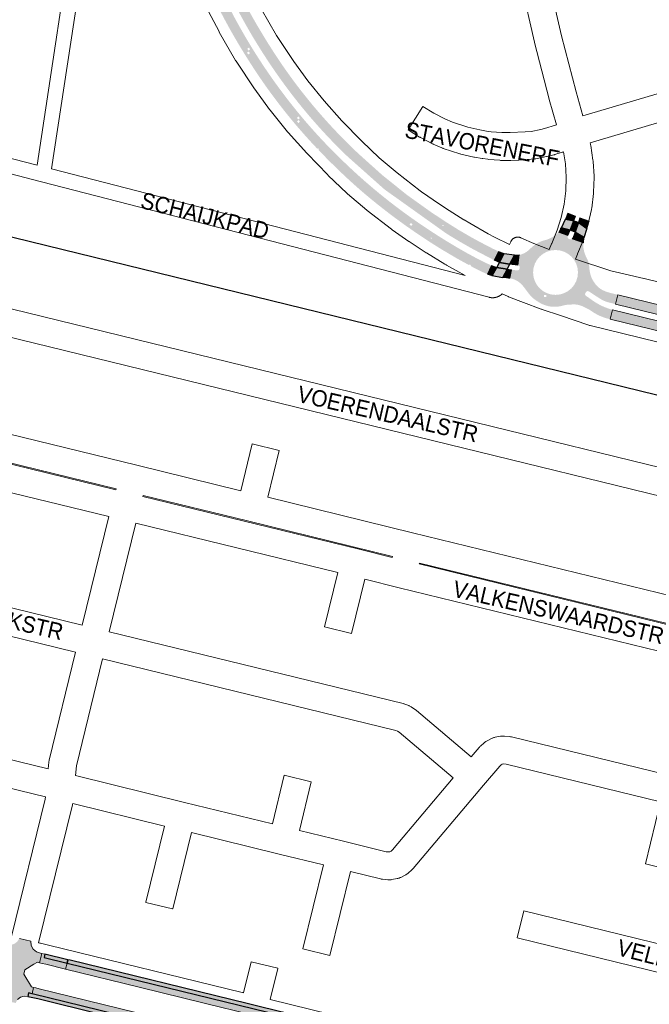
# Paper-space layout 'Layout1' of a CAD drawing. Header units: metres. Extents: x 123097 to 144122, y 392739 to 407589.
# Tile 25 of 256: x 126342 to 126637, y 398353 to 398814. Entities that reach past the tile are written whole.
import ezdxf
from ezdxf.enums import TextEntityAlignment as Align

# ---------------------------------------------------------------- set-up
doc = ezdxf.new("R2010")
doc.units = ezdxf.units.M
doc.header["$MEASUREMENT"] = 0
for name, color, linetype, lineweight in [('gs-anno-wegen algemeen tekst', 7, 'Continuous', 0), ('gs-knt-aanvullende hoofdweg', 7, 'Continuous', 0), ('gs-knt-fietspaden', 7, 'Continuous', 0), ('gs-knt-spoorlijn', 7, 'Continuous', 30), ('gs-knt-wegen algemeen', 7, 'Continuous', 0), ('gs-vlk-plantopografie wegen algemeen', 7, 'Continuous', 0), ('ir-ARC-asfalt-hoofdwegen-te inspecteren', 5, 'Continuous', 0), ('ir-ARC-fietspaden naastliggend- te inspecteren', 1, 'Continuous', 0)]:
    doc.layers.add(name, color=color, linetype=linetype, lineweight=lineweight)
doc.styles.add('Style-Arial', font='arial.ttf')

psp = doc.layouts.get("Layout1")

# ---------------------------------------------------------------- hatches: boundary and pattern name
at = {"layer": 'ir-ARC-asfalt-hoofdwegen-te inspecteren', "linetype": 'Continuous', "lineweight": 13, "extrusion": (0, 0, -1)}
h = psp.add_hatch(color=5, dxfattribs=at)
h.paths.add_polyline_path([(-126554.256, 398706.824, 0.0135466), (-126541.609, 398714.239), (-126512.689, 398734.855), (-126495.343, 398750.294, 0.0391221), (-126468.541, 398780.29, 0.0353293), (-126446.717, 398813.708, 0.0372225), (-126429.94, 398849.836, 0.0019634), (-126429.117, 398852.015), (-126433.303, 398853.64, -0.0025427), (-126434.318, 398850.974), (-126434.451, 398850.624), (-126434.457, 398850.626), (-126437.109, 398843.987), (-126439.928, 398837.417), (-126439.925, 398837.415), (-126440.227, 398836.729), (-126440.227, 398836.729, -0.0136704), (-126446.333, 398823.837), (-126446.332, 398823.837), (-126446.674, 398823.169), (-126446.676, 398823.17, -0.0136003), (-126453.628, 398810.68), (-126453.627, 398810.68), (-126454.011, 398810.036), (-126454.013, 398810.037), (-126457.708, 398803.923), (-126461.561, 398797.907), (-126461.558, 398797.905), (-126461.968, 398797.277), (-126461.97, 398797.278, -0.0135227), (-126470.17, 398785.589), (-126470.166, 398785.586), (-126470.394, 398785.288, -0.0144197), (-126479.481, 398773.807), (-126479.48, 398773.807), (-126479.722, 398773.52, -0.014503), (-126489.749, 398762.307), (-126489.996, 398762.025), (-126490.008, 398762.035, -0.0132707), (-126500.377, 398751.702), (-126500.625, 398751.421), (-126500.658, 398751.45), (-126511.306, 398741.877), (-126511.303, 398741.874), (-126511.399, 398741.794), (-126511.584, 398741.627), (-126523.013, 398732.454), (-126523.01, 398732.449), (-126523.149, 398732.345), (-126523.305, 398732.22), (-126523.563, 398732.036), (-126523.61, 398732.001), (-126523.611, 398732.002), (-126534.414, 398724.303), (-126534.411, 398724.299), (-126535.027, 398723.871), (-126535.032, 398723.878), (-126541.03, 398719.897), (-126547.128, 398716.07), (-126547.125, 398716.065), (-126547.767, 398715.677), (-126547.77, 398715.683), (-126553.468, 398712.37), (-126556.921, 398710.489), (-126559.253, 398709.267), (-126559.25, 398709.261), (-126559.585, 398709.093), (-126563.303, 398707.162), (-126566.09, 398705.822), (-126564.103, 398701.667), (-126557.111, 398705.312)])
h.paths.add_polyline_path([(-126540.473, 398717.716), (-126540.188, 398718.197), (-126539.633, 398718.259), (-126539.917, 398717.777)], flags=16)
h = psp.add_hatch(color=5, dxfattribs=at)
h.paths.add_polyline_path([(-126514.3, 398724.037, 0.0074708), (-126506.681, 398730.074, 0.0035295), (-126503.275, 398732.9), (-126502.99, 398733.144), (-126502.99, 398733.144, 0.0136067), (-126492.288, 398742.83), (-126492.289, 398742.83), (-126492.017, 398743.089), (-126486.636, 398748.319), (-126481.658, 398753.422), (-126481.944, 398753.693), (-126481.428, 398754.237), (-126481.138, 398753.962, 0.01398), (-126470.692, 398765.614, 0.0146654), (-126460.737, 398778.175, 0.0142409), (-126452.296, 398790.172), (-126452.296, 398790.172), (-126452.089, 398790.485, 0.0125086), (-126443.521, 398804.222), (-126443.522, 398804.222), (-126443.331, 398804.545, 0.0138543), (-126436.007, 398817.757), (-126436.009, 398817.758), (-126435.835, 398818.09, 0.0154185), (-126429.372, 398831.656), (-126429.223, 398832), (-126429.221, 398831.999, 0.0119108), (-126422.118, 398849.299), (-126426.313, 398850.927, -0.002003), (-126426.975, 398849.181, -0.0361322), (-126443.908, 398812.576, -0.0362785), (-126465.807, 398778.928, -0.0389472), (-126492.891, 398748.473, -0.0373763), (-126523.984, 398722.445, -0.0255398), (-126549.699, 398705.946, -0.0010336), (-126551.355, 398705.012), (-126555.914, 398702.545), (-126559.181, 398700.875), (-126562.868, 398699.194), (-126560.882, 398695.131, 0.0313354), (-126552.67, 398699.198), (-126553.001, 398699.021), (-126553.189, 398699.373), (-126552.528, 398699.728), (-126552.344, 398699.383), (-126549.18, 398701.092), (-126546.107, 398702.81), (-126539.64, 398706.632), (-126533.727, 398710.342), (-126527.91, 398714.2), (-126527.605, 398714.419), (-126527.602, 398714.415), (-126521.866, 398718.416), (-126516.47, 398722.384)])
h.paths.add_polyline_path([(-126525.232, 398717.763), (-126525.807, 398718.582), (-126524.988, 398719.157), (-126524.413, 398718.338)], flags=16)
h.paths.add_polyline_path([(-126428.029, 398837.761), (-126428.954, 398838.142), (-126428.573, 398839.067), (-126427.648, 398838.686)], flags=16)
h.paths.add_polyline_path([(-126428.543, 398839.478), (-126429.471, 398839.852), (-126429.097, 398840.78), (-126428.169, 398840.406)], flags=16)
h.paths.add_polyline_path([(-126472.252, 398765.999), (-126473.017, 398766.642), (-126472.374, 398767.407), (-126471.609, 398766.764)], flags=16)
h.paths.add_polyline_path([(-126472.225, 398767.691), (-126472.993, 398768.331), (-126472.353, 398769.099), (-126471.585, 398768.459)], flags=16)
h.paths.add_polyline_path([(-126448.712, 398798.17), (-126449.554, 398798.71), (-126449.014, 398799.552), (-126448.172, 398799.012)], flags=16)
h.paths.add_polyline_path([(-126448.808, 398800.026), (-126449.655, 398800.559), (-126449.122, 398801.406), (-126448.275, 398800.873)], flags=16)
h.paths.add_polyline_path([(-126535.025, 398711.72), (-126534.74, 398712.201), (-126534.185, 398712.263), (-126534.469, 398711.781)], flags=16)
for points in [[(-126603.955, 398720.473), (-126604.237, 398721.572), (-126608.569, 398719.989), (-126608.367, 398719.225), (-126608.153, 398718.465), (-126607.595, 398716.602), (-126603.652, 398719.379)], [(-126595.583, 398716.792), (-126597.931, 398716.308), (-126599.766, 398715.8), (-126599.736, 398715.729), (-126598.695, 398713.269), (-126594.257, 398714.763), (-126594.514, 398715.039), (-126594.763, 398715.323), (-126595.124, 398716.039), (-126595.24, 398716.697)], [(-126574.058, 398704.032), (-126574.696, 398703.972), (-126575.289, 398704.043), (-126575.876, 398704.152), (-126575.207, 398699.32), (-126571.316, 398699.82), (-126573.402, 398703.959), (-126573.683, 398704.196)], [(-126563.204, 398694.365), (-126562.916, 398694.482), (-126562.258, 398694.65), (-126561.297, 398694.959), (-126560.882, 398695.131), (-126562.868, 398699.194), (-126562.87, 398699.193), (-126565.271, 398698.211)], [(-126363.791, 398372.034), (-126352.975, 398374.683), (-126353.349, 398376.261), (-126351.982, 398376.592), (-126350.919, 398372.153), (-126352.122, 398371.858), (-126353.766, 398371.454), (-126363.062, 398369.176)]]:
    psp.add_hatch(color=5, dxfattribs=at).paths.add_polyline_path(points, flags=0)
h = psp.add_hatch(color=5, dxfattribs=at)
h.paths.add_polyline_path([(-126596.324, 398680.375, 0.2025821), (-126585.714, 398681.572), (-126585.551, 398681.673), (-126585.244, 398681.871), (-126585.24, 398681.866), (-126584.467, 398682.346, 0.1068406), (-126579.866, 398686.635), (-126578.055, 398689.015, -0.1162504), (-126574.642, 398692.1), (-126574.645, 398692.107), (-126574.318, 398692.271, -0.0012312), (-126574.274, 398692.293), (-126573.975, 398692.443), (-126573.972, 398692.437, -0.0679606), (-126571.374, 398693.221), (-126572.138, 398697.238), (-126574.864, 398696.891, -0.398049), (-126575.999, 398697.755), (-126576.082, 398698.182, -0.4235901), (-126575.207, 398699.32), (-126575.876, 398704.152, -0.1246093), (-126580.106, 398706.253), (-126581.569, 398707.594, 0.1125746), (-126587.334, 398710.943, -0.1527758), (-126594.257, 398714.763), (-126598.695, 398713.269), (-126598.577, 398712.99, -0.3950694), (-126599.118, 398711.683), (-126599.626, 398711.463, -0.322666), (-126600.708, 398711.678), (-126605.947, 398709.886), (-126605.978, 398707.188, -0.0911044), (-126607.608, 398702.492, 0.1180869), (-126608.642, 398698.72), (-126608.691, 398697.713), (-126609.062, 398695.729), (-126609.254, 398694.942), (-126609.477, 398694.197), (-126609.599, 398693.864), (-126609.854, 398693.265), (-126610.119, 398692.716), (-126610.703, 398691.706), (-126611.596, 398690.428), (-126612.143, 398689.755), (-126612.713, 398689.19), (-126613.549, 398688.521), (-126614.304, 398688.012), (-126615.042, 398687.604), (-126616.067, 398687.139), (-126617.176, 398686.742), (-126618.954, 398686.236), (-126619.778, 398686.027), (-126619.778, 398686.026), (-126620.504, 398685.84), (-126620.505, 398685.843), (-126622.017, 398685.46), (-126620.952, 398681.11), (-126618.568, 398681.695, 0.1011774), (-126612.981, 398684.127), (-126611.791, 398684.889), (-126608.601, 398687.002, -0.4039915), (-126607.196, 398686.766), (-126606.919, 398686.386, -0.4176147), (-126607.134, 398684.991), (-126610.276, 398682.769, -0.0882314), (-126619.505, 398678.461), (-126618.42, 398674.029, 0.0490445), (-126614.05, 398675.407), (-126613.867, 398675.487, 0.0570364), (-126609.262, 398678.16), (-126607.548, 398679.101), (-126606.48, 398679.63), (-126605.329, 398680.138), (-126604.195, 398680.551), (-126603.665, 398680.697), (-126602.8, 398680.861), (-126602.016, 398680.935), (-126602.016, 398680.94), (-126601.599, 398680.943), (-126601.187, 398680.949), (-126598.275, 398680.779), (-126597.508, 398680.673)])
h.paths.add_polyline_path([(-126588.528, 398684.36), (-126588.528, 398685.36), (-126587.528, 398685.36), (-126587.528, 398684.36)], flags=16)
h.paths.add_polyline_path([(-126592.861, 398685.415, -1), (-126592.861, 398706.459, -1)], flags=16)
psp.add_hatch(color=5, dxfattribs=at).paths.add_polyline_path([(-126600.914, 398712.026), (-126602.003, 398714.779), (-126602.039, 398714.866), (-126604.168, 398713.659), (-126605.905, 398712.483), (-126605.876, 398712.235), (-126606.188, 398712.179), (-126605.943, 398710.197), (-126605.947, 398709.886), (-126600.708, 398711.678, -0.1068397)])
at = {"layer": 'ir-ARC-asfalt-hoofdwegen-te inspecteren', "linetype": 'Continuous', "lineweight": 13}
psp.add_hatch(color=5, dxfattribs=at).paths.add_polyline_path([(126568.824, 398693.623, 0.1875607), (126568.061, 398693.342), (126570.158, 398697.53), (126572.138, 398697.238), (126571.374, 398693.221), (126570.881, 398693.287)])
for points in [[(126620.952, 398681.11), (126914.975, 398609.236), (126922.217, 398607.465), (126923.287, 398611.847), (126622.017, 398685.46)], [(126644.676, 398667.557), (126743.275, 398643.503), (126918.8, 398600.573), (126919.871, 398604.952), (126919.279, 398605.062), (126918.697, 398605.199), (126914.285, 398606.278), (126619.505, 398678.461), (126618.42, 398674.029)], [(126339.653, 398353.316), (126339.668, 398353.376), (126340.546, 398354.907), (126341.923, 398356.011), (126343.608, 398356.536), (126345.368, 398356.409), (126345.741, 398358.04), (126347.368, 398357.642), (126348.101, 398360.63), (126347.111, 398360.9), (126343.511, 398366.905), (126343.995, 398368.849), (126348.285, 398371.474), (126349.878, 398372.409), (126350.919, 398372.153), (126351.982, 398376.592), (126351.379, 398376.738), (126349.475, 398377.326), (126347.936, 398378.592), (126346.994, 398380.348), (126346.788, 398382.33), (126341.441, 398383.642), (126340.458, 398382.099), (126338.993, 398381.004), (126337.235, 398380.5), (126335.412, 398380.65), (126335.002, 398379.041), (126333.82, 398379.33), (126333.133, 398376.531), (126334.075, 398376.301), (126337.756, 398370.248), (126337.261, 398368.3), (126331.228, 398364.669), (126330.197, 398364.921), (126329.003, 398360.484), (126330.652, 398360.016), (126332.235, 398359.258), (126333.473, 398358.014), (126334.221, 398356.426), (126334.395, 398354.68), (126334.371, 398354.58)], [(126528.705, 398328.656), (126539.089, 398326.117), (126539.849, 398328.941), (126484.861, 398342.384), (126363.791, 398372.034), (126363.062, 398369.176), (126397.623, 398360.716), (126428.744, 398353.127), (126449.141, 398348.128), (126450.774, 398347.726), (126460.045, 398345.444), (126477.528, 398341.187), (126493.518, 398337.257), (126522.072, 398330.281)], [(126505.706, 398321.957), (126490.682, 398325.622), (126474.805, 398329.537), (126472.658, 398329.975), (126456.987, 398333.847), (126447.899, 398336.061), (126446.254, 398336.462), (126426.093, 398341.455), (126350.765, 398359.982), (126349.091, 398360.361), (126348.101, 398360.63), (126347.368, 398357.642), (126504.991, 398319.074)]]:
    psp.add_hatch(color=5, dxfattribs=at).paths.add_polyline_path(points, flags=0)
at = {"layer": 'ir-ARC-fietspaden naastliggend- te inspecteren', "linetype": 'Continuous', "lineweight": 30, "extrusion": (0, 0, -1)}
for points in [[(-126597.563, 398720.914), (-126601.433, 398720.112), (-126599.766, 398715.8), (-126597.931, 398716.308), (-126595.583, 398716.792)], [(-126601.433, 398720.112), (-126602.534, 398719.844), (-126603.652, 398719.379), (-126602.039, 398714.866), (-126602.003, 398714.779), (-126599.736, 398715.729), (-126599.766, 398715.8)], [(-126603.652, 398719.379), (-126607.595, 398716.602), (-126606.188, 398712.179), (-126605.876, 398712.235), (-126605.905, 398712.483), (-126604.168, 398713.659), (-126602.039, 398714.866)], [(-126568.773, 398704.78), (-126573.683, 398704.196), (-126573.402, 398703.959), (-126571.316, 398699.82), (-126566.562, 398700.646)]]:
    psp.add_hatch(color=1, dxfattribs=at).paths.add_polyline_path(points, flags=0)
at = {"layer": 'ir-ARC-fietspaden naastliggend- te inspecteren', "linetype": 'Continuous', "lineweight": 30}
for points in [[(126364.204, 398373.634), (126363.791, 398372.034), (126484.861, 398342.384), (126539.849, 398328.941), (126540.284, 398330.554), (126529.587, 398333.175), (126512.808, 398337.269), (126509.005, 398338.191), (126455.067, 398351.406), (126448.323, 398353.049), (126365.213, 398373.39)], [(126350.056, 398355.381), (126409.86, 398340.631), (126416.28, 398339.055), (126427.6, 398336.257), (126433.146, 398334.899), (126445.088, 398331.948), (126446.831, 398331.566), (126498.139, 398319.008), (126504.59, 398317.46), (126504.991, 398319.074), (126347.368, 398357.642), (126345.741, 398358.04), (126345.368, 398356.409), (126346.979, 398356.056)]]:
    psp.add_hatch(color=1, dxfattribs=at).paths.add_polyline_path(points, flags=0)

# ---------------------------------------------------------------- linework, layer by layer
at = {"layer": 'gs-knt-aanvullende hoofdweg', "color": 7, "linetype": 'Continuous', "flags": 128}
for points in [[(126550.454, 398694.447), (126541.773, 398699.341), (126541.524, 398699.488), (126540.883, 398699.866), (126532.42, 398705.093), (126532.246, 398705.203), (126528.38, 398707.664), (126524.292, 398710.407), (126524.128, 398710.517), (126516.326, 398715.922), (126516.285, 398715.95), (126516.224, 398715.992), (126515.995, 398716.163), (126504.59, 398725.021), (126504.369, 398725.199), (126495.365, 398732.754), (126495.175, 398732.919), (126494.991, 398733.09), (126486.288, 398741.446), (126486.084, 398741.648), (126476.38, 398751.707), (126476.211, 398751.888), (126476.208, 398751.891), (126476.206, 398751.893), (126467.44, 398761.612), (126467.311, 398761.76), (126467.185, 398761.91), (126458.996, 398772.003), (126458.874, 398772.159), (126458.755, 398772.317), (126451.802, 398781.874), (126451.633, 398782.116), (126443.042, 398794.955), (126442.899, 398795.177), (126442.764, 398795.404), (126435.176, 398808.677), (126435.062, 398808.883), (126428.812, 398820.661)], [(126454.79, 398819.62), (126462.001, 398807.007), (126470.137, 398794.85), (126476.696, 398785.833), (126484.363, 398776.382), (126492.717, 398767.12), (126502.048, 398757.449), (126510.185, 398749.637), (126518.589, 398742.585), (126529.447, 398734.152), (126530.013, 398733.76), (126538.494, 398727.954), (126542.927, 398725.054), (126549.937, 398720.682), (126549.942, 398720.679), (126552.651, 398719.012), (126561.3, 398714.119), (126564.191, 398712.489), (126571.33, 398709.107)], [(126571.33, 398709.107), (126571.859, 398710.254), (126571.966, 398710.485), (126572.04, 398710.637), (126572.123, 398710.786), (126572.212, 398710.931), (126572.308, 398711.071), (126572.411, 398711.206), (126572.52, 398711.337), (126572.636, 398711.461), (126572.757, 398711.58), (126572.884, 398711.693), (126573.017, 398711.8), (126573.154, 398711.9), (126573.296, 398711.994), (126573.443, 398712.08), (126573.593, 398712.159), (126573.747, 398712.231), (126573.905, 398712.296), (126574.065, 398712.352), (126574.228, 398712.401), (126574.393, 398712.442), (126574.56, 398712.475), (126574.728, 398712.499), (126574.898, 398712.516), (126575.068, 398712.524), (126575.238, 398712.524), (126575.408, 398712.516), (126575.577, 398712.499), (126575.745, 398712.475), (126575.912, 398712.442), (126576.077, 398712.401), (126576.24, 398712.353), (126576.4, 398712.296), (126576.558, 398712.232), (126576.969, 398712.052), (126582.692, 398709.553), (126589.924, 398706.653)], [(126602.156, 398702.183), (126618.753, 398696.677), (126634.332, 398693.136), (126634.387, 398693.123), (126770.512, 398659.852), (126793.76, 398654.364), (126797.709, 398653.895), (126797.713, 398653.895), (126797.716, 398653.894)], [(126957.165, 398585.736), (126952.231, 398586.943), (126939.452, 398590.068), (126923.04, 398594.09), (126609.054, 398671.041), (126608.742, 398671.125), (126608.433, 398671.222), (126595.196, 398675.705), (126586.54, 398678.636), (126586.349, 398678.701), (126586.101, 398678.789), (126577.905, 398681.888), (126570.86, 398684.552), (126570.604, 398684.655), (126570.352, 398684.766), (126567.884, 398685.913)], [(126350.437, 398381.508), (126350.665, 398381.481), (126350.713, 398381.473), (126351.03, 398381.42), (126351.056, 398381.415), (126351.391, 398381.342), (126351.396, 398381.341), (126355.008, 398380.461), (126445.95, 398358.282), (126445.986, 398358.273), (126446.457, 398358.156)], [(126459.092, 398355.012), (126487.655, 398347.913), (126504.952, 398343.675), (126504.969, 398343.671), (126564.334, 398329.18), (126564.35, 398329.176), (126602.048, 398319.888), (126640.794, 398310.396), (126640.798, 398310.395), (126643.293, 398309.786)]]:
    psp.add_lwpolyline(points, dxfattribs=at)
at = {"layer": 'gs-knt-fietspaden', "color": 7, "linetype": 'Continuous', "flags": 128}
for points in [[(126349.735, 398746.243), (126369.05, 398873.73)], [(126375.99, 398872.678), (126356.568, 398744.48)], [(126251.88, 398769.822), (126311.167, 398756.195), (126311.258, 398756.173), (126349.735, 398746.243)], [(126567.884, 398685.913), (126567.854, 398685.883), (126567.804, 398685.835), (126567.752, 398685.787), (126567.71, 398685.75), (126567.7, 398685.741), (126567.647, 398685.694), (126567.595, 398685.648), (126567.527, 398685.591), (126567.487, 398685.559), (126567.475, 398685.549), (126567.423, 398685.506), (126567.378, 398685.47), (126567.371, 398685.464), (126567.317, 398685.424), (126567.273, 398685.39), (126567.267, 398685.385), (126567.264, 398685.383), (126567.21, 398685.343), (126567.155, 398685.303), (126567.1, 398685.265), (126567.047, 398685.228), (126567.039, 398685.223), (126567.037, 398685.221), (126566.993, 398685.19), (126566.938, 398685.154), (126566.923, 398685.144), (126566.883, 398685.118), (126566.828, 398685.084), (126566.82, 398685.079), (126566.805, 398685.069), (126566.772, 398685.049), (126566.686, 398684.995), (126566.598, 398684.945), (126566.564, 398684.926), (126566.548, 398684.917), (126566.541, 398684.913), (126566.484, 398684.88), (126566.442, 398684.858), (126566.426, 398684.849), (126566.368, 398684.819), (126566.319, 398684.794), (126566.31, 398684.789), (126566.251, 398684.76), (126566.193, 398684.73), (126566.187, 398684.728), (126566.124, 398684.699), (126566.066, 398684.671), (126566.062, 398684.669), (126565.999, 398684.641), (126565.937, 398684.614), (126565.873, 398684.586), (126565.809, 398684.56), (126565.745, 398684.535), (126565.68, 398684.509), (126565.619, 398684.487), (126565.557, 398684.464), (126565.546, 398684.461), (126565.495, 398684.442), (126565.433, 398684.42), (126565.415, 398684.414), (126565.37, 398684.4), (126565.307, 398684.38), (126565.301, 398684.378), (126565.281, 398684.372), (126565.244, 398684.361), (126565.181, 398684.341), (126565.151, 398684.332), (126565.147, 398684.331), (126565.122, 398684.324), (126565.058, 398684.307), (126565.012, 398684.295), (126564.999, 398684.292), (126564.993, 398684.29), (126564.929, 398684.273), (126564.876, 398684.26), (126564.864, 398684.257), (126564.799, 398684.242), (126564.748, 398684.232), (126564.739, 398684.23), (126564.733, 398684.228), (126564.668, 398684.215), (126564.603, 398684.201), (126564.598, 398684.2), (126564.523, 398684.187), (126564.465, 398684.176), (126564.456, 398684.175), (126564.448, 398684.174), (126564.389, 398684.163), (126564.327, 398684.153), (126564.321, 398684.152), (126564.254, 398684.143), (126564.187, 398684.134), (126564.119, 398684.126), (126564.05, 398684.118), (126563.983, 398684.112), (126563.916, 398684.106), (126563.909, 398684.105), (126563.849, 398684.1), (126563.781, 398684.095), (126563.77, 398684.094), (126563.714, 398684.091), (126563.65, 398684.088), (126563.647, 398684.088), (126563.63, 398684.087), (126563.579, 398684.085), (126563.513, 398684.083), (126563.494, 398684.082), (126563.49, 398684.082), (126563.48, 398684.082), (126563.412, 398684.082), (126563.35, 398684.081), (126563.343, 398684.081), (126563.338, 398684.081), (126563.274, 398684.081), (126563.21, 398684.082), (126563.206, 398684.082), (126563.137, 398684.085), (126563.079, 398684.088), (126563.069, 398684.088), (126563, 398684.091), (126562.931, 398684.095), (126562.86, 398684.1), (126562.791, 398684.106), (126562.781, 398684.107), (126562.721, 398684.112), (126562.651, 398684.119), (126562.581, 398684.127), (126562.523, 398684.135), (126562.512, 398684.137), (126562.443, 398684.146), (126562.373, 398684.155), (126562.299, 398684.168), (126562.235, 398684.179), (126562.231, 398684.18), (126562.224, 398684.181), (126562.163, 398684.192), (126562.098, 398684.204), (126562.094, 398684.204), (126562.027, 398684.218), (126561.97, 398684.231), (126561.96, 398684.233), (126561.892, 398684.249), (126561.824, 398684.264), (126561.774, 398684.276), (126351.746, 398738.474), (126309.549, 398749.364)], [(126356.568, 398744.48), (126550.454, 398694.447)]]:
    psp.add_lwpolyline(points, dxfattribs=at)
at = {"layer": 'gs-knt-spoorlijn', "color": 7, "linetype": 'Continuous', "flags": 128}
psp.add_lwpolyline([(123817.138, 399332.584), (126023.424, 398789.468), (133158.298, 397044.421)], dxfattribs=at)
at = {"layer": 'gs-knt-wegen algemeen', "color": 7, "linetype": 'Continuous', "flags": 128}
for points in [[(126571.592, 398959.239), (126573.462, 398936.659), (126575.246, 398920.147), (126576.919, 398906.695), (126580.876, 398879.719), (126583.133, 398866.363), (126586.813, 398846.748), (126589.544, 398833.498), (126595.624, 398806.956), (126602.471, 398780.609), (126605.678, 398769.349)], [(126593.311, 398765.239), (126589.928, 398777.115), (126589.888, 398777.261), (126582.998, 398803.773), (126582.953, 398803.956), (126576.836, 398830.661), (126576.806, 398830.8), (126575.343, 398837.896)], [(126605.678, 398769.349), (126679.157, 398791.158), (126734.488, 398807.582), (126745.164, 398810.751)], [(126676.542, 398776.801), (126609.06, 398756.771)], [(126562.645, 398761.939), (126567.628, 398761.525), (126571.52, 398761.525), (126578.624, 398761.821), (126581.458, 398762.115), (126585.985, 398763.007), (126588.735, 398763.699), (126591.815, 398764.683), (126593.311, 398765.239)], [(126609.06, 398756.771), (126609.231, 398756.09), (126609.298, 398755.797), (126609.351, 398755.501), (126610.421, 398748.634), (126610.461, 398748.336), (126610.486, 398748.037), (126610.918, 398741.102), (126610.93, 398740.801), (126610.928, 398740.5), (126610.718, 398733.555), (126610.702, 398733.255), (126610.672, 398732.956), (126609.822, 398726.059), (126609.778, 398725.762), (126609.721, 398725.467), (126608.238, 398718.678), (126608.167, 398718.386), (126608.083, 398718.098), (126605.98, 398711.475), (126605.882, 398711.191), (126605.771, 398710.911), (126603.1, 398704.594), (126603.099, 398704.591), (126603.097, 398704.588), (126602.156, 398702.183)], [(126589.924, 398706.653), (126591.007, 398709.419), (126591.073, 398709.581), (126593.662, 398715.704), (126595.582, 398721.752), (126596.937, 398727.951), (126597.713, 398734.25), (126597.905, 398740.593), (126597.51, 398746.927), (126596.629, 398752.582)], [(126265.171, 398696.57), (126940.179, 398531.432), (126940.488, 398531.349), (126940.792, 398531.25), (126940.941, 398531.194), (126941.09, 398531.137), (126941.383, 398531.009), (126941.669, 398530.867), (126941.948, 398530.711), (126942.084, 398530.626), (126942.219, 398530.542), (126942.482, 398530.359), (126942.734, 398530.164), (126942.978, 398529.956), (126943.21, 398529.737), (126943.387, 398529.553)], [(126930.761, 398520.333), (126262.079, 398683.922)], [(126249.15, 398641.553), (126396.44, 398605.521), (126396.444, 398605.52), (126396.447, 398605.519)], [(126245.941, 398628.434), (126322.77, 398609.64), (126386.679, 398594.006), (126386.81, 398594.473), (126246.056, 398628.906)], [(126500.178, 398566.246), (126516.324, 398562.297), (126516.438, 398562.761), (126448.457, 398579.392), (126399.464, 398591.378), (126399.333, 398590.911), (126500.17, 398566.248), (126500.175, 398566.248), (126500.178, 398566.246)], [(126370.911, 398530.524), (126383.374, 398581.411)], [(126396.021, 398578.317), (126383.558, 398527.432)], [(126528.971, 398559.204), (126663.723, 398526.241), (126663.835, 398526.703), (126529.085, 398559.668), (126528.971, 398559.204)], [(126383.558, 398527.432), (126521.402, 398493.709), (126521.644, 398493.645), (126521.883, 398493.572), (126522.12, 398493.489), (126524.012, 398492.787), (126524.292, 398492.676), (126524.566, 398492.552), (126524.835, 398492.415), (126525.097, 398492.266), (126525.351, 398492.105), (126527.032, 398490.988), (126527.237, 398490.846), (126527.437, 398490.695), (126527.631, 398490.537), (126553.343, 398468.787)], [(126354.953, 398463.073), (126355.258, 398466.246), (126355.295, 398466.557), (126355.347, 398466.865), (126355.414, 398467.17), (126367.816, 398517.878)], [(126380.463, 398514.785), (126368.173, 398464.534), (126367.733, 398459.946)], [(126544.934, 398458.847), (126519.51, 398480.354), (126518.773, 398480.844), (126517.943, 398481.152), (126380.463, 398514.785)], [(126213.918, 398497.534), (126281.101, 398481.103), (126354.953, 398463.073)], [(126553.343, 398468.787), (126557.01, 398473.122), (126557.201, 398473.338), (126557.401, 398473.546), (126557.611, 398473.744), (126559.332, 398475.302), (126559.55, 398475.491), (126559.777, 398475.67), (126560.011, 398475.839), (126560.253, 398475.998), (126560.501, 398476.145), (126560.756, 398476.282), (126562.826, 398477.332), (126563.097, 398477.461), (126563.374, 398477.578), (126563.655, 398477.683), (126563.942, 398477.774), (126564.232, 398477.851), (126564.525, 398477.916), (126566.992, 398478.397), (126567.301, 398478.449), (126567.612, 398478.487), (126567.924, 398478.509), (126568.237, 398478.517), (126568.55, 398478.509), (126568.862, 398478.487), (126571.364, 398478.246), (126571.674, 398478.209), (126571.982, 398478.156), (126572.283, 398478.09), (126572.287, 398478.089), (126572.29, 398478.088)], [(126353.679, 398449.982), (126284.333, 398466.912)], [(126337.784, 398384.578), (126353.57, 398448.89), (126353.679, 398449.982)], [(126366.446, 398446.855), (126366.444, 398446.839), (126366.392, 398446.536), (126366.325, 398446.235), (126350.437, 398381.508)]]:
    psp.add_lwpolyline(points, dxfattribs=at)
for points in [[(126596.629, 398752.582), (126596.21, 398752.426), (126595.921, 398752.327), (126592.501, 398751.234), (126592.306, 398751.176), (126592.11, 398751.123), (126588.999, 398750.34), (126588.835, 398750.301), (126588.669, 398750.266), (126583.684, 398749.283), (126583.391, 398749.232), (126583.096, 398749.195), (126579.767, 398748.85), (126579.567, 398748.832), (126579.367, 398748.821), (126571.927, 398748.511), (126571.656, 398748.505), (126567.358, 398748.505), (126567.088, 398748.511), (126566.819, 398748.527), (126561.428, 398748.975), (126561.158, 398749.003), (126558.755, 398749.304), (126558.591, 398749.327), (126558.428, 398749.354), (126554.935, 398749.973), (126554.776, 398750.003), (126554.619, 398750.037), (126548.488, 398751.44), (126548.205, 398751.512), (126547.925, 398751.596), (126540.196, 398754.113), (126539.991, 398754.184), (126539.788, 398754.261), (126539.588, 398754.345), (126535.514, 398756.139), (126535.335, 398756.222), (126535.157, 398756.309), (126529.567, 398759.189), (126529.329, 398759.318), (126529.095, 398759.457), (126523.764, 398762.792, -0.385274), (126523.761, 398762.806), (126530.656, 398773.827, -0.3598921), (126530.668, 398773.831), (126535.77, 398770.639), (126540.943, 398767.975), (126544.537, 398766.392), (126551.679, 398764.067), (126557.366, 398762.765), (126560.537, 398762.203), (126562.638, 398761.939), (126562.641, 398761.939), (126562.645, 398761.939)], [(126383.374, 398581.411), (126326.008, 398595.444), (126319.842, 398570.102, -0.3847885), (126319.831, 398570.095), (126307.198, 398573.168, -0.3682607), (126307.191, 398573.179), (126313.361, 398598.537), (126242.847, 398615.788)], [(126396.447, 398605.519), (126445.22, 398593.588), (126450.569, 398615.555, -0.3747722), (126450.581, 398615.562), (126463.212, 398612.487, -0.3682521), (126463.219, 398612.476), (126457.868, 398590.494), (126525.855, 398573.862), (126673.235, 398537.808), (126820.84, 398501.699), (126920.247, 398477.379)], [(126808.207, 398477.454), (126692.049, 398505.9), (126685.776, 398480.397, -0.3847592), (126685.765, 398480.39), (126673.14, 398483.495, -0.3681399), (126673.133, 398483.506), (126679.403, 398508.997), (126666.969, 398512.043), (126519.554, 398548.103), (126503.401, 398552.055), (126497.164, 398526.626, -0.374769), (126497.153, 398526.619), (126484.526, 398529.716, -0.3681703), (126484.519, 398529.727), (126490.754, 398555.148), (126396.021, 398578.317)], [(126367.816, 398517.878), (126254.105, 398545.664, -0.3682122), (126254.098, 398545.675), (126257.184, 398558.305, -0.3847753), (126257.196, 398558.312), (126370.911, 398530.524)], [(126572.29, 398478.088), (126651.572, 398458.694), (126708.741, 398444.707), (126713.039, 398462.274, -0.384773), (126713.05, 398462.281), (126725.679, 398459.191, -0.3681983), (126725.686, 398459.18), (126721.388, 398441.613), (126729.62, 398439.6), (126795.031, 398423.597)], [(126647.695, 398415.493), (126635.066, 398418.582, -0.3681987), (126635.059, 398418.593), (126642.154, 398447.593), (126569.649, 398465.331), (126568.555, 398465.436), (126567.907, 398465.31), (126567.424, 398465.065), (126566.67, 398464.383), (126559.079, 398455.409), (126526.128, 398416.455), (126525.937, 398416.239), (126525.737, 398416.031), (126525.527, 398415.833), (126523.806, 398414.275), (126523.588, 398414.086), (126523.361, 398413.907), (126523.127, 398413.738), (126522.885, 398413.579), (126522.637, 398413.432), (126522.382, 398413.295), (126520.312, 398412.245), (126520.041, 398412.116), (126519.764, 398411.999), (126519.483, 398411.894), (126519.196, 398411.803), (126518.906, 398411.726), (126518.613, 398411.661), (126516.146, 398411.18), (126515.837, 398411.128), (126515.526, 398411.09), (126515.214, 398411.068), (126514.901, 398411.06), (126514.588, 398411.068), (126514.276, 398411.09), (126511.774, 398411.331), (126511.464, 398411.368), (126511.156, 398411.421), (126510.851, 398411.487), (126496.669, 398414.957), (126487.055, 398375.663, -0.384773), (126487.044, 398375.656), (126474.415, 398378.746, -0.368198), (126474.408, 398378.757), (126484.022, 398418.051), (126463.309, 398423.118), (126422.074, 398433.206), (126413.322, 398397.434, -0.3847737), (126413.311, 398397.427), (126400.682, 398400.517, -0.3681973), (126400.675, 398400.528), (126409.429, 398436.304), (126366.446, 398446.855)], [(126367.733, 398459.946), (126418.847, 398447.399), (126460.079, 398437.312), (126465.661, 398460.126, -0.384774), (126465.672, 398460.133), (126478.301, 398457.044, -0.3681988), (126478.308, 398457.033), (126472.726, 398434.218), (126493.44, 398429.151), (126513.489, 398424.246), (126514.583, 398424.141), (126515.231, 398424.267), (126515.714, 398424.512), (126516.468, 398425.194), (126544.934, 398458.847)], [(126775.856, 398334.671), (126574.857, 398383.843, -0.3681994), (126574.85, 398383.854), (126577.939, 398396.483, -0.3847731), (126577.951, 398396.49), (126776.54, 398347.907)], [(126446.457, 398358.156), (126450.054, 398372.69, -0.3847435), (126450.065, 398372.697), (126462.681, 398369.575), (126462.685, 398369.574, -0.3997948), (126462.692, 398369.562), (126462.691, 398369.559), (126459.092, 398355.012)]]:
    psp.add_lwpolyline(points, format="xyb", dxfattribs=at)
at = {"layer": 'gs-vlk-plantopografie wegen algemeen', "color": 7, "linetype": 'Continuous', "flags": 128}
for points in [[(126251.88, 398769.822), (126311.167, 398756.195), (126311.258, 398756.173), (126349.735, 398746.243)], [(126567.884, 398685.913), (126567.854, 398685.883), (126567.804, 398685.835), (126567.752, 398685.787), (126567.71, 398685.75), (126567.7, 398685.741), (126567.647, 398685.694), (126567.595, 398685.648), (126567.527, 398685.591), (126567.487, 398685.559), (126567.475, 398685.549), (126567.423, 398685.506), (126567.378, 398685.47), (126567.371, 398685.464), (126567.317, 398685.424), (126567.273, 398685.39), (126567.267, 398685.385), (126567.264, 398685.383), (126567.21, 398685.343), (126567.155, 398685.303), (126567.1, 398685.265), (126567.047, 398685.228), (126567.039, 398685.223), (126567.037, 398685.221), (126566.993, 398685.19), (126566.938, 398685.154), (126566.923, 398685.144), (126566.883, 398685.118), (126566.828, 398685.084), (126566.82, 398685.079), (126566.805, 398685.069), (126566.772, 398685.049), (126566.686, 398684.995), (126566.598, 398684.945), (126566.564, 398684.926), (126566.548, 398684.917), (126566.541, 398684.913), (126566.484, 398684.88), (126566.442, 398684.858), (126566.426, 398684.849), (126566.368, 398684.819), (126566.319, 398684.794), (126566.31, 398684.789), (126566.251, 398684.76), (126566.193, 398684.73), (126566.187, 398684.728), (126566.124, 398684.699), (126566.066, 398684.671), (126566.062, 398684.669), (126565.999, 398684.641), (126565.937, 398684.614), (126565.873, 398684.586), (126565.809, 398684.56), (126565.745, 398684.535), (126565.68, 398684.509), (126565.619, 398684.487), (126565.557, 398684.464), (126565.546, 398684.461), (126565.495, 398684.442), (126565.433, 398684.42), (126565.415, 398684.414), (126565.37, 398684.4), (126565.307, 398684.38), (126565.301, 398684.378), (126565.281, 398684.372), (126565.244, 398684.361), (126565.181, 398684.341), (126565.151, 398684.332), (126565.147, 398684.331), (126565.122, 398684.324), (126565.058, 398684.307), (126565.012, 398684.295), (126564.999, 398684.292), (126564.993, 398684.29), (126564.929, 398684.273), (126564.876, 398684.26), (126564.864, 398684.257), (126564.799, 398684.242), (126564.748, 398684.232), (126564.739, 398684.23), (126564.733, 398684.228), (126564.668, 398684.215), (126564.603, 398684.201), (126564.598, 398684.2), (126564.523, 398684.187), (126564.465, 398684.176), (126564.456, 398684.175), (126564.448, 398684.174), (126564.389, 398684.163), (126564.327, 398684.153), (126564.321, 398684.152), (126564.254, 398684.143), (126564.187, 398684.134), (126564.119, 398684.126), (126564.05, 398684.118), (126563.983, 398684.112), (126563.916, 398684.106), (126563.909, 398684.105), (126563.849, 398684.1), (126563.781, 398684.095), (126563.77, 398684.094), (126563.714, 398684.091), (126563.65, 398684.088), (126563.647, 398684.088), (126563.63, 398684.087), (126563.579, 398684.085), (126563.513, 398684.083), (126563.494, 398684.082), (126563.49, 398684.082), (126563.48, 398684.082), (126563.412, 398684.082), (126563.35, 398684.081), (126563.343, 398684.081), (126563.338, 398684.081), (126563.274, 398684.081), (126563.21, 398684.082), (126563.206, 398684.082), (126563.137, 398684.085), (126563.079, 398684.088), (126563.069, 398684.088), (126563, 398684.091), (126562.931, 398684.095), (126562.86, 398684.1), (126562.791, 398684.106), (126562.781, 398684.107), (126562.721, 398684.112), (126562.651, 398684.119), (126562.581, 398684.127), (126562.523, 398684.135), (126562.512, 398684.137), (126562.443, 398684.146), (126562.373, 398684.155), (126562.299, 398684.168), (126562.235, 398684.179), (126562.231, 398684.18), (126562.224, 398684.181), (126562.163, 398684.192), (126562.098, 398684.204), (126562.094, 398684.204), (126562.027, 398684.218), (126561.97, 398684.231), (126561.96, 398684.233), (126561.892, 398684.249), (126561.824, 398684.264), (126561.774, 398684.276), (126351.746, 398738.474), (126309.549, 398749.364)], [(126356.568, 398744.48), (126550.454, 398694.447)], [(126571.33, 398709.107), (126571.859, 398710.254), (126571.966, 398710.485), (126572.04, 398710.637), (126572.123, 398710.786), (126572.212, 398710.931), (126572.308, 398711.071), (126572.411, 398711.206), (126572.52, 398711.337), (126572.636, 398711.461), (126572.757, 398711.58), (126572.884, 398711.693), (126573.017, 398711.8), (126573.154, 398711.9), (126573.296, 398711.994), (126573.443, 398712.08), (126573.593, 398712.159), (126573.747, 398712.231), (126573.905, 398712.296), (126574.065, 398712.352), (126574.228, 398712.401), (126574.393, 398712.442), (126574.56, 398712.475), (126574.728, 398712.499), (126574.898, 398712.516), (126575.068, 398712.524), (126575.238, 398712.524), (126575.408, 398712.516), (126575.577, 398712.499), (126575.745, 398712.475), (126575.912, 398712.442), (126576.077, 398712.401), (126576.24, 398712.353), (126576.4, 398712.296), (126576.558, 398712.232), (126576.969, 398712.052), (126582.692, 398709.553), (126589.924, 398706.653)], [(126602.156, 398702.183), (126618.753, 398696.677), (126634.332, 398693.136), (126634.387, 398693.123), (126770.512, 398659.852), (126793.76, 398654.364), (126797.709, 398653.895), (126797.713, 398653.895), (126797.716, 398653.894)]]:
    psp.add_lwpolyline(points, dxfattribs=at)
at = {"layer": 'ir-ARC-asfalt-hoofdwegen-te inspecteren', "color": 5, "linetype": 'Continuous', "lineweight": 13}
for points in [[(126602.273, 398722.326), (126601.433, 398720.112), (126597.563, 398720.914), (126598.588, 398723.683)], [(126603.955, 398720.473), (126604.237, 398721.572), (126608.569, 398719.989), (126608.367, 398719.225), (126608.153, 398718.465), (126607.595, 398716.602), (126603.652, 398719.379)], [(126595.583, 398716.792), (126597.931, 398716.308), (126599.766, 398715.8), (126599.736, 398715.729), (126598.695, 398713.269), (126594.257, 398714.763), (126594.514, 398715.039), (126594.763, 398715.323), (126595.124, 398716.039), (126595.24, 398716.697)], [(126566.562, 398700.646), (126564.103, 398701.667), (126566.09, 398705.822), (126568.773, 398704.78)], [(126574.058, 398704.032), (126574.696, 398703.972), (126575.289, 398704.043), (126575.876, 398704.152), (126575.207, 398699.32), (126571.316, 398699.82), (126573.402, 398703.959), (126573.683, 398704.196)], [(126563.204, 398694.365), (126562.916, 398694.482), (126562.258, 398694.65), (126561.297, 398694.959), (126560.882, 398695.131), (126562.868, 398699.194), (126562.87, 398699.193), (126565.271, 398698.211)], [(126620.952, 398681.11), (126914.975, 398609.236), (126922.217, 398607.465), (126923.287, 398611.847), (126622.017, 398685.46)], [(126644.676, 398667.557), (126743.275, 398643.503), (126918.8, 398600.573), (126919.871, 398604.952), (126919.279, 398605.062), (126918.697, 398605.199), (126914.285, 398606.278), (126619.505, 398678.461), (126618.42, 398674.029)], [(126363.791, 398372.034), (126352.975, 398374.683), (126353.349, 398376.261), (126351.982, 398376.592), (126350.919, 398372.153), (126352.122, 398371.858), (126353.766, 398371.454), (126363.062, 398369.176)], [(126528.705, 398328.656), (126539.089, 398326.117), (126539.849, 398328.941), (126484.861, 398342.384), (126363.791, 398372.034), (126363.062, 398369.176), (126397.623, 398360.716), (126428.744, 398353.127), (126449.141, 398348.128), (126450.774, 398347.726), (126460.045, 398345.444), (126477.528, 398341.187), (126493.518, 398337.257), (126522.072, 398330.281)], [(126505.706, 398321.957), (126490.682, 398325.622), (126474.805, 398329.537), (126472.658, 398329.975), (126456.987, 398333.847), (126447.899, 398336.061), (126446.254, 398336.462), (126426.093, 398341.455), (126350.765, 398359.982), (126349.091, 398360.361), (126348.101, 398360.63), (126347.368, 398357.642), (126504.991, 398319.074)]]:
    psp.add_lwpolyline(points, close=True, dxfattribs=at)
for points in [[(126600.914, 398712.026), (126602.003, 398714.779), (126602.039, 398714.866), (126604.168, 398713.659), (126605.905, 398712.483), (126605.876, 398712.235), (126606.188, 398712.179), (126605.943, 398710.197), (126605.947, 398709.886), (126600.708, 398711.678, 0.1068397)], [(126568.824, 398693.623, 0.1875607), (126568.061, 398693.342), (126570.158, 398697.53), (126572.138, 398697.238), (126571.374, 398693.221), (126570.881, 398693.287)]]:
    psp.add_lwpolyline(points, format="xyb", close=True, dxfattribs=at)
psp.add_lwpolyline([(126340.546, 398354.907), (126341.923, 398356.011), (126343.608, 398356.536), (126345.368, 398356.409), (126345.741, 398358.04), (126347.368, 398357.642), (126348.101, 398360.63), (126347.111, 398360.9), (126343.511, 398366.905), (126343.995, 398368.849), (126348.285, 398371.474), (126349.878, 398372.409), (126350.919, 398372.153), (126351.982, 398376.592), (126351.379, 398376.738), (126349.475, 398377.326), (126347.936, 398378.592), (126346.994, 398380.348), (126346.788, 398382.33), (126341.441, 398383.642)], dxfattribs=at)
psp.add_solid([(126602.273, 398722.326), (126601.433, 398720.112), (126598.588, 398723.683), (126597.563, 398720.914)], dxfattribs=at)
at = {"layer": 'ir-ARC-asfalt-hoofdwegen-te inspecteren', "color": 5, "linetype": 'Continuous', "lineweight": 13, "extrusion": (0, 0, -1)}
psp.add_solid([(-126566.562, 398700.646), (-126564.103, 398701.667), (-126568.773, 398704.78), (-126566.09, 398705.822)], dxfattribs=at)
at = {"layer": 'ir-ARC-fietspaden naastliggend- te inspecteren', "color": 1, "linetype": 'Continuous', "lineweight": 30}
for points in [[(126597.563, 398720.914), (126601.433, 398720.112), (126599.766, 398715.8), (126597.931, 398716.308), (126595.583, 398716.792)], [(126601.433, 398720.112), (126602.534, 398719.844), (126603.652, 398719.379), (126602.039, 398714.866), (126602.003, 398714.779), (126599.736, 398715.729), (126599.766, 398715.8)], [(126603.652, 398719.379), (126607.595, 398716.602), (126606.188, 398712.179), (126605.876, 398712.235), (126605.905, 398712.483), (126604.168, 398713.659), (126602.039, 398714.866)], [(126566.562, 398700.646), (126571.316, 398699.82), (126570.158, 398697.53), (126565.271, 398698.211)], [(126568.773, 398704.78), (126573.683, 398704.196), (126573.402, 398703.959), (126571.316, 398699.82), (126566.562, 398700.646)], [(126565.271, 398698.211), (126570.158, 398697.53), (126568.061, 398693.342), (126563.204, 398694.365)], [(126364.204, 398373.634), (126353.349, 398376.261), (126352.975, 398374.683), (126363.791, 398372.034)], [(126364.204, 398373.634), (126363.791, 398372.034), (126484.861, 398342.384), (126539.849, 398328.941), (126540.284, 398330.554), (126529.587, 398333.175), (126512.808, 398337.269), (126509.005, 398338.191), (126455.067, 398351.406), (126448.323, 398353.049), (126365.213, 398373.39)], [(126350.056, 398355.381), (126409.86, 398340.631), (126416.28, 398339.055), (126427.6, 398336.257), (126433.146, 398334.899), (126445.088, 398331.948), (126446.831, 398331.566), (126498.139, 398319.008), (126504.59, 398317.46), (126504.991, 398319.074), (126347.368, 398357.642), (126345.741, 398358.04), (126345.368, 398356.409), (126346.979, 398356.056)]]:
    psp.add_lwpolyline(points, close=True, dxfattribs=at)
psp.add_solid([(126566.562, 398700.646), (126571.316, 398699.82), (126565.271, 398698.211), (126570.158, 398697.53)], dxfattribs=at)
at = {"layer": 'ir-ARC-fietspaden naastliggend- te inspecteren', "color": 1, "linetype": 'Continuous', "lineweight": 30, "extrusion": (0, 0, -1)}
for points in [[(-126565.271, 398698.211), (-126570.158, 398697.53), (-126563.204, 398694.365), (-126568.061, 398693.342)], [(-126364.204, 398373.634), (-126353.349, 398376.261), (-126363.791, 398372.034), (-126352.975, 398374.683)]]:
    psp.add_solid(points, dxfattribs=at)

# ---------------------------------------------------------------- texts
at = {"layer": 'gs-anno-wegen algemeen tekst', "color": 7, "style": 'Style-Arial', "width": 0.909091}
for s, rotation, p in [('STAVORENERF', 349.08318, (126558.471, 398756.077)), ('SCHAIJKPAD', 346.05561, (126428.47, 398722.595)), ('VOERENDAALSTR', 347.1332, (126514.224, 398629.546)), ('VALKENSWAARDSTR', 347.1332, (126594.278, 398536.518)), ('VARIKSTR', 347.1332, (126337.932, 398532.637)), ('VELPSTR', 345.61578, (126643.685, 398374.055))]:
    psp.add_text(s, height=7.7, rotation=rotation, dxfattribs=at).set_placement(p, align=Align.MIDDLE_CENTER)

doc.saveas('drawing.dxf')
